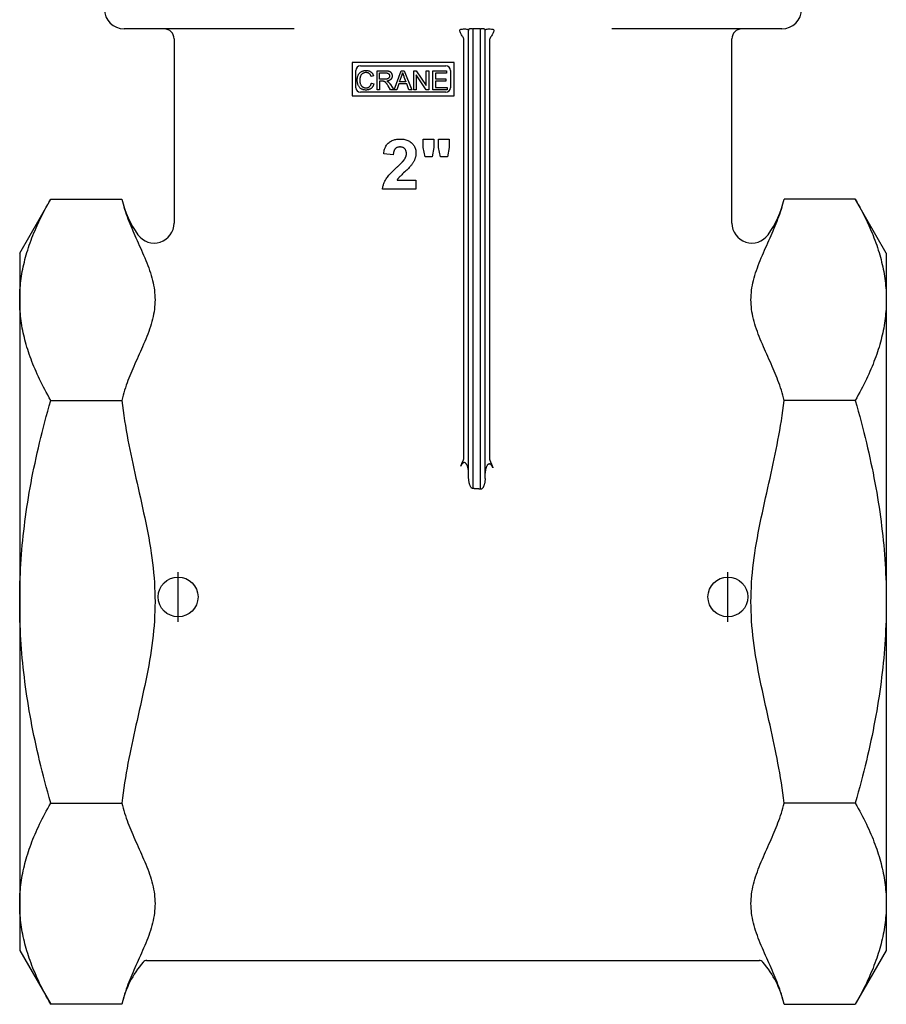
# Model space of a CAD drawing. Header units: millimetres. Extents: x 84 to 4102, y 9 to 486.
# Tile 1 of 15: x 287 to 374, y 168 to 267. Entities that reach past the tile are written whole.
import ezdxf

# ---------------------------------------------------------------- set-up
doc = ezdxf.new("R2010")
doc.units = ezdxf.units.MM
doc.layers.add('DETAIL', color=2, linetype='Continuous')
doc.layers.add('ORIGIN', color=6, linetype='Continuous')

msp = doc.modelspace()

# ---------------------------------------------------------------- linework, layer by layer
at = {"layer": 'DETAIL'}
for p, q in [((314.9, 265.741), (297.834, 265.741)), ((332.395, 220.721), (332.395, 265.658)), ((332.803, 265.741), (332.863, 265.741)), ((332.863, 219.594), (332.863, 265.741)), ((333.596, 265.741), (332.863, 265.741)), ((333.596, 219.545), (333.596, 265.741)), ((333.596, 265.741), (333.656, 265.741)), ((334.064, 220.618), (334.064, 265.658)), ((363.834, 265.741), (346.768, 265.741)), ((302.834, 264.741), (302.834, 246.243)), ((331.926, 222.616), (331.926, 264.741)), ((334.533, 222.472), (334.533, 264.741)), ((358.834, 246.243), (358.834, 264.741)), ((330.935, 262.384), (320.72, 262.384)), ((320.72, 262.384), (320.72, 259.027)), ((321.535, 262.019), (330.121, 262.019)), ((330.935, 259.027), (330.935, 262.384)), ((321.085, 259.841), (321.085, 261.569)), ((322.865, 261.016), (322.617, 260.957)), ((323.211, 259.636), (323.211, 261.536)), ((323.211, 261.536), (324.054, 261.536)), ((323.463, 261.326), (324.064, 261.326)), ((323.463, 260.698), (323.463, 261.326)), ((324.917, 259.636), (325.647, 261.536)), ((325.464, 260.415), (325.674, 260.973)), ((325.647, 261.536), (325.919, 261.536)), ((325.91, 260.942), (326.11, 260.415)), ((325.919, 261.536), (326.695, 259.636)), ((326.893, 259.636), (326.893, 261.536)), ((326.893, 261.536), (327.151, 261.536)), ((327.134, 261.128), (327.134, 259.636)), ((328.133, 259.636), (327.134, 261.128)), ((327.151, 261.536), (328.15, 260.044)), ((328.15, 261.536), (328.391, 261.536)), ((328.15, 260.044), (328.15, 261.536)), ((328.391, 261.536), (328.391, 259.636)), ((328.818, 259.636), (328.818, 261.536)), ((328.818, 261.536), (330.194, 261.536)), ((329.07, 261.312), (329.07, 260.731)), ((330.194, 261.312), (329.07, 261.312)), ((330.194, 261.536), (330.194, 261.312)), ((330.571, 261.569), (330.571, 259.841)), ((322.645, 260.304), (322.897, 260.24)), ((324.003, 260.698), (323.463, 260.698)), ((323.463, 260.48), (323.463, 259.636)), ((323.754, 260.48), (323.463, 260.48)), ((324.569, 259.636), (324.317, 260.031)), ((324.555, 260.153), (324.883, 259.636)), ((325.392, 260.211), (325.183, 259.636)), ((326.188, 260.211), (325.392, 260.211)), ((326.11, 260.415), (325.464, 260.415)), ((326.408, 259.636), (326.188, 260.211)), ((329.07, 260.731), (330.123, 260.731)), ((329.07, 260.506), (329.07, 259.861)), ((330.123, 260.506), (329.07, 260.506)), ((330.123, 260.731), (330.123, 260.506)), ((320.72, 259.027), (330.935, 259.027)), ((330.121, 259.391), (321.535, 259.391)), ((323.463, 259.636), (323.211, 259.636)), ((324.883, 259.636), (324.569, 259.636)), ((325.183, 259.636), (324.917, 259.636)), ((326.695, 259.636), (326.408, 259.636)), ((327.134, 259.636), (326.893, 259.636)), ((328.391, 259.636), (328.133, 259.636)), ((330.237, 259.636), (328.818, 259.636)), ((329.07, 259.861), (330.237, 259.861)), ((330.237, 259.861), (330.237, 259.636)), ((327.85, 254.665), (328.894, 254.665)), ((327.85, 253.819), (327.85, 254.665)), ((328.894, 254.665), (328.894, 253.819)), ((329.389, 254.665), (330.434, 254.665)), ((329.389, 253.819), (329.389, 254.665)), ((330.434, 254.665), (330.434, 253.819)), ((324.832, 253.106), (323.875, 253.202)), ((328.029, 252.889), (327.85, 253.819)), ((328.894, 253.819), (328.738, 252.889)), ((329.569, 252.889), (329.389, 253.819)), ((330.434, 253.819), (330.277, 252.889)), ((328.738, 252.889), (328.029, 252.889)), ((330.277, 252.889), (329.569, 252.889)), ((325.216, 250.557), (327.118, 250.557)), ((327.118, 250.557), (327.118, 249.665)), ((327.118, 249.665), (323.761, 249.665)), ((287.334, 243.241), (290.46, 248.656)), ((290.46, 248.656), (297.587, 248.656)), ((371.208, 248.656), (364.08, 248.656)), ((374.334, 243.241), (371.208, 248.656)), ((287.334, 243.241), (287.334, 238.552)), ((374.334, 243.241), (374.334, 238.552)), ((287.334, 238.552), (287.334, 208.241)), ((374.334, 238.552), (374.334, 208.241)), ((290.46, 228.449), (297.587, 228.449)), ((371.208, 228.449), (364.08, 228.449)), ((287.334, 208.241), (287.334, 177.931)), ((374.334, 208.241), (374.334, 177.931)), ((290.46, 188.034), (297.587, 188.034)), ((371.208, 188.034), (364.08, 188.034)), ((287.334, 177.931), (287.334, 173.241)), ((374.334, 177.931), (374.334, 173.241)), ((287.334, 173.241), (290.46, 167.827)), ((374.334, 173.241), (371.208, 167.827)), ((300.058, 172.233), (300.674, 172.233)), ((300.674, 172.233), (360.995, 172.232)), ((360.995, 172.232), (361.61, 172.232)), ((297.587, 167.827), (290.46, 167.827)), ((364.08, 167.827), (371.208, 167.827))]:
    msp.add_line(p, q, dxfattribs=at)
at = {"layer": 'DETAIL', "flags": 128}
for points in [[(331.926, 264.741), (331.894, 264.824), (331.848, 264.899), (331.8, 264.976), (331.75, 265.054), (331.702, 265.133), (331.656, 265.211), (331.614, 265.287), (331.577, 265.362), (331.547, 265.433), (331.525, 265.501), (331.516, 265.566), (331.525, 265.623), (331.555, 265.667), (331.61, 265.699), (331.684, 265.718), (331.775, 265.729), (331.879, 265.733), (331.984, 265.734), (332.089, 265.731), (332.187, 265.724), (332.27, 265.709), (332.334, 265.683), (332.375, 265.646), (332.395, 265.595)], [(332.706, 265.741), (332.685, 265.741), (332.663, 265.741), (332.643, 265.741), (332.623, 265.74), (332.603, 265.739), (332.585, 265.739), (332.567, 265.737), (332.549, 265.736), (332.533, 265.735), (332.518, 265.733), (332.503, 265.731), (332.489, 265.728), (332.476, 265.725), (332.464, 265.721), (332.452, 265.717), (332.442, 265.713), (332.432, 265.708), (332.424, 265.702), (332.416, 265.696), (332.41, 265.689), (332.405, 265.682), (332.4, 265.675), (332.397, 265.667), (332.395, 265.658)], [(332.803, 265.741), (332.799, 265.741), (332.795, 265.741), (332.791, 265.741), (332.787, 265.741), (332.783, 265.741), (332.779, 265.741), (332.775, 265.741), (332.771, 265.741), (332.767, 265.741), (332.763, 265.741), (332.759, 265.741), (332.754, 265.741), (332.75, 265.741), (332.746, 265.741), (332.742, 265.741), (332.738, 265.741), (332.734, 265.741), (332.73, 265.741), (332.726, 265.741), (332.722, 265.741), (332.718, 265.741), (332.714, 265.741), (332.71, 265.741), (332.706, 265.741)], [(333.822, 265.74), (333.816, 265.741), (333.809, 265.741), (333.803, 265.741), (333.796, 265.741), (333.789, 265.741), (333.782, 265.741), (333.775, 265.741), (333.769, 265.741), (333.762, 265.741), (333.755, 265.741), (333.748, 265.741), (333.741, 265.741), (333.734, 265.741), (333.727, 265.741), (333.72, 265.741), (333.713, 265.741), (333.705, 265.741), (333.698, 265.741), (333.691, 265.741), (333.684, 265.741), (333.677, 265.741), (333.67, 265.741), (333.663, 265.741), (333.656, 265.741)], [(334.064, 265.658), (334.063, 265.665), (334.06, 265.672), (334.056, 265.679), (334.052, 265.686), (334.047, 265.692), (334.042, 265.697), (334.035, 265.702), (334.028, 265.707), (334.02, 265.712), (334.011, 265.716), (334.001, 265.719), (333.991, 265.723), (333.98, 265.726), (333.969, 265.728), (333.957, 265.73), (333.944, 265.732), (333.931, 265.734), (333.918, 265.735), (333.903, 265.737), (333.888, 265.738), (333.873, 265.739), (333.856, 265.739), (333.84, 265.74), (333.822, 265.74)], [(334.064, 265.595), (334.084, 265.646), (334.125, 265.683), (334.19, 265.709), (334.272, 265.724), (334.37, 265.731), (334.476, 265.734), (334.58, 265.733), (334.684, 265.729), (334.775, 265.718), (334.849, 265.699), (334.904, 265.667), (334.934, 265.623), (334.943, 265.566), (334.934, 265.501), (334.912, 265.433), (334.882, 265.362), (334.845, 265.287), (334.803, 265.211), (334.757, 265.133), (334.709, 265.054), (334.66, 264.976), (334.611, 264.899), (334.565, 264.824), (334.533, 264.741)], [(321.217, 260.601), (321.218, 260.674), (321.224, 260.744), (321.233, 260.813), (321.245, 260.879), (321.261, 260.942), (321.281, 261.004), (321.304, 261.062), (321.33, 261.119), (321.36, 261.173), (321.393, 261.223), (321.429, 261.27), (321.468, 261.314), (321.51, 261.354), (321.555, 261.391), (321.602, 261.425), (321.653, 261.455), (321.706, 261.482), (321.761, 261.505), (321.816, 261.525), (321.873, 261.541), (321.932, 261.553), (321.991, 261.562), (322.052, 261.568), (322.114, 261.569)], [(322.109, 261.354), (322.055, 261.352), (322.004, 261.347), (321.955, 261.339), (321.908, 261.327), (321.863, 261.313), (321.821, 261.295), (321.78, 261.273), (321.742, 261.249), (321.707, 261.221), (321.674, 261.192), (321.644, 261.16), (321.617, 261.126), (321.592, 261.089), (321.57, 261.051), (321.551, 261.01), (321.535, 260.967), (321.521, 260.923), (321.509, 260.878), (321.499, 260.833), (321.491, 260.787), (321.484, 260.742), (321.48, 260.695), (321.477, 260.649), (321.476, 260.602)], [(322.617, 260.957), (322.605, 260.991), (322.593, 261.023), (322.58, 261.053), (322.566, 261.082), (322.551, 261.11), (322.536, 261.136), (322.519, 261.16), (322.502, 261.183), (322.484, 261.204), (322.465, 261.224), (322.446, 261.242), (322.425, 261.259), (322.404, 261.274), (322.382, 261.288), (322.358, 261.3), (322.334, 261.311), (322.309, 261.321), (322.283, 261.33), (322.257, 261.337), (322.229, 261.343), (322.2, 261.348), (322.171, 261.351), (322.14, 261.353), (322.109, 261.354)], [(322.114, 261.569), (322.161, 261.568), (322.207, 261.565), (322.251, 261.56), (322.295, 261.553), (322.336, 261.544), (322.377, 261.533), (322.416, 261.52), (322.454, 261.505), (322.491, 261.488), (322.527, 261.468), (322.561, 261.447), (322.594, 261.424), (322.625, 261.399), (322.655, 261.372), (322.684, 261.344), (322.71, 261.314), (322.735, 261.282), (322.759, 261.249), (322.78, 261.214), (322.8, 261.178), (322.819, 261.14), (322.836, 261.1), (322.851, 261.059), (322.865, 261.016)], [(324.471, 261.018), (324.47, 260.995), (324.467, 260.973), (324.464, 260.951), (324.458, 260.929), (324.451, 260.908), (324.442, 260.888), (324.432, 260.867), (324.42, 260.847), (324.407, 260.828), (324.392, 260.811), (324.375, 260.794), (324.358, 260.779), (324.339, 260.766), (324.318, 260.754), (324.296, 260.743), (324.272, 260.733), (324.247, 260.725), (324.219, 260.718), (324.189, 260.711), (324.156, 260.706), (324.122, 260.703), (324.084, 260.7), (324.045, 260.698), (324.003, 260.698)], [(324.054, 261.536), (324.115, 261.535), (324.173, 261.533), (324.227, 261.529), (324.277, 261.523), (324.323, 261.516), (324.366, 261.507), (324.405, 261.497), (324.44, 261.485), (324.472, 261.471), (324.502, 261.454), (324.531, 261.435), (324.559, 261.414), (324.584, 261.39), (324.608, 261.364), (324.63, 261.335), (324.651, 261.304), (324.669, 261.271), (324.685, 261.237), (324.699, 261.203), (324.71, 261.167), (324.719, 261.131), (324.725, 261.094), (324.729, 261.056), (324.73, 261.018)], [(324.064, 261.326), (324.098, 261.326), (324.131, 261.324), (324.162, 261.321), (324.192, 261.316), (324.22, 261.311), (324.247, 261.304), (324.272, 261.297), (324.295, 261.287), (324.317, 261.277), (324.337, 261.266), (324.356, 261.253), (324.373, 261.239), (324.389, 261.224), (324.403, 261.209), (324.416, 261.193), (324.427, 261.176), (324.437, 261.159), (324.446, 261.14), (324.454, 261.122), (324.46, 261.102), (324.465, 261.082), (324.468, 261.061), (324.47, 261.04), (324.471, 261.018)], [(324.73, 261.018), (324.729, 260.984), (324.726, 260.952), (324.722, 260.92), (324.715, 260.89), (324.707, 260.86), (324.697, 260.831), (324.685, 260.803), (324.672, 260.776), (324.656, 260.75), (324.639, 260.724), (324.62, 260.7), (324.599, 260.677), (324.576, 260.654), (324.551, 260.633), (324.524, 260.614), (324.496, 260.596), (324.465, 260.579), (324.432, 260.563), (324.398, 260.55), (324.361, 260.537), (324.323, 260.526), (324.282, 260.516), (324.24, 260.508), (324.196, 260.501)], [(325.674, 260.973), (325.679, 260.988), (325.685, 261.003), (325.69, 261.018), (325.695, 261.033), (325.7, 261.048), (325.705, 261.063), (325.71, 261.078), (325.714, 261.094), (325.719, 261.109), (325.724, 261.124), (325.728, 261.139), (325.732, 261.154), (325.737, 261.169), (325.741, 261.184), (325.745, 261.2), (325.749, 261.215), (325.753, 261.23), (325.756, 261.245), (325.76, 261.26), (325.764, 261.275), (325.767, 261.291), (325.77, 261.306), (325.774, 261.321), (325.777, 261.336)], [(325.777, 261.336), (325.781, 261.323), (325.784, 261.31), (325.789, 261.297), (325.793, 261.283), (325.797, 261.269), (325.802, 261.254), (325.806, 261.239), (325.811, 261.224), (325.816, 261.209), (325.821, 261.193), (325.826, 261.177), (325.832, 261.161), (325.838, 261.144), (325.843, 261.128), (325.849, 261.11), (325.855, 261.093), (325.862, 261.075), (325.868, 261.057), (325.875, 261.039), (325.882, 261.02), (325.888, 261.001), (325.896, 260.982), (325.903, 260.962), (325.91, 260.942)], [(322.11, 259.604), (322.035, 259.606), (321.964, 259.612), (321.896, 259.622), (321.832, 259.636), (321.771, 259.653), (321.714, 259.675), (321.66, 259.7), (321.611, 259.729), (321.564, 259.763), (321.52, 259.799), (321.479, 259.839), (321.441, 259.883), (321.406, 259.93), (321.373, 259.98), (321.344, 260.034), (321.317, 260.092), (321.294, 260.151), (321.273, 260.212), (321.256, 260.274), (321.242, 260.337), (321.231, 260.401), (321.223, 260.467), (321.218, 260.533), (321.217, 260.601)], [(321.476, 260.602), (321.477, 260.543), (321.48, 260.485), (321.486, 260.429), (321.494, 260.375), (321.504, 260.323), (321.516, 260.273), (321.53, 260.225), (321.547, 260.179), (321.566, 260.135), (321.587, 260.094), (321.611, 260.056), (321.637, 260.021), (321.666, 259.989), (321.697, 259.959), (321.73, 259.933), (321.766, 259.909), (321.804, 259.888), (321.842, 259.87), (321.881, 259.855), (321.921, 259.842), (321.962, 259.833), (322.003, 259.826), (322.045, 259.821), (322.088, 259.82)], [(322.088, 259.82), (322.123, 259.821), (322.157, 259.823), (322.19, 259.828), (322.222, 259.834), (322.253, 259.841), (322.284, 259.85), (322.313, 259.861), (322.341, 259.874), (322.369, 259.888), (322.396, 259.904), (322.421, 259.922), (322.446, 259.942), (322.47, 259.963), (322.492, 259.986), (322.513, 260.01), (322.533, 260.036), (322.552, 260.064), (322.569, 260.093), (322.585, 260.124), (322.599, 260.157), (322.613, 260.191), (322.625, 260.227), (322.635, 260.264), (322.645, 260.304)], [(322.897, 260.24), (322.882, 260.189), (322.866, 260.141), (322.849, 260.094), (322.829, 260.05), (322.808, 260.007), (322.786, 259.967), (322.761, 259.928), (322.735, 259.892), (322.707, 259.858), (322.677, 259.826), (322.645, 259.795), (322.612, 259.767), (322.577, 259.741), (322.541, 259.717), (322.504, 259.696), (322.465, 259.677), (322.425, 259.66), (322.384, 259.645), (322.342, 259.633), (322.298, 259.622), (322.253, 259.614), (322.207, 259.609), (322.159, 259.605), (322.11, 259.604)], [(323.894, 260.472), (323.891, 260.472), (323.887, 260.473), (323.883, 260.474), (323.878, 260.474), (323.874, 260.475), (323.869, 260.475), (323.864, 260.476), (323.859, 260.477), (323.854, 260.477), (323.849, 260.477), (323.843, 260.478), (323.837, 260.478), (323.832, 260.479), (323.825, 260.479), (323.819, 260.479), (323.813, 260.479), (323.806, 260.48), (323.799, 260.48), (323.792, 260.48), (323.785, 260.48), (323.777, 260.48), (323.77, 260.48), (323.762, 260.48), (323.754, 260.48)], [(324.317, 260.031), (324.29, 260.073), (324.265, 260.112), (324.24, 260.148), (324.217, 260.182), (324.195, 260.214), (324.174, 260.243), (324.154, 260.269), (324.136, 260.293), (324.119, 260.315), (324.102, 260.335), (324.085, 260.353), (324.069, 260.37), (324.053, 260.385), (324.038, 260.398), (324.023, 260.41), (324.009, 260.42), (323.995, 260.429), (323.98, 260.437), (323.966, 260.445), (323.952, 260.452), (323.938, 260.458), (323.923, 260.463), (323.909, 260.468), (323.894, 260.472)], [(324.196, 260.501), (324.204, 260.497), (324.212, 260.493), (324.219, 260.489), (324.227, 260.485), (324.235, 260.481), (324.242, 260.477), (324.249, 260.473), (324.256, 260.469), (324.263, 260.465), (324.27, 260.461), (324.276, 260.457), (324.282, 260.453), (324.289, 260.449), (324.295, 260.445), (324.301, 260.441), (324.306, 260.438), (324.312, 260.434), (324.317, 260.43), (324.322, 260.426), (324.327, 260.422), (324.332, 260.418), (324.337, 260.414), (324.342, 260.41), (324.346, 260.407)], [(324.346, 260.407), (324.355, 260.398), (324.364, 260.389), (324.373, 260.38), (324.382, 260.371), (324.391, 260.362), (324.4, 260.353), (324.409, 260.343), (324.418, 260.333), (324.427, 260.323), (324.436, 260.313), (324.445, 260.303), (324.453, 260.292), (324.462, 260.282), (324.471, 260.271), (324.479, 260.26), (324.488, 260.249), (324.496, 260.237), (324.505, 260.226), (324.513, 260.214), (324.522, 260.202), (324.53, 260.19), (324.538, 260.178), (324.546, 260.166), (324.555, 260.153)], [(323.875, 253.202), (323.891, 253.331), (323.913, 253.454), (323.94, 253.57), (323.972, 253.68), (324.008, 253.785), (324.05, 253.882), (324.097, 253.974), (324.149, 254.06), (324.207, 254.139), (324.269, 254.212), (324.336, 254.279), (324.409, 254.339), (324.485, 254.394), (324.565, 254.445), (324.647, 254.49), (324.733, 254.531), (324.822, 254.567), (324.914, 254.598), (325.01, 254.624), (325.108, 254.646), (325.21, 254.663), (325.314, 254.675), (325.422, 254.682), (325.533, 254.684)], [(325.533, 254.684), (325.654, 254.681), (325.77, 254.673), (325.883, 254.659), (325.99, 254.64), (326.094, 254.615), (326.193, 254.585), (326.288, 254.549), (326.378, 254.507), (326.464, 254.46), (326.545, 254.408), (326.622, 254.35), (326.695, 254.286), (326.763, 254.218), (326.824, 254.148), (326.88, 254.075), (326.93, 253.999), (326.974, 253.92), (327.012, 253.839), (327.045, 253.755), (327.071, 253.668), (327.092, 253.578), (327.106, 253.486), (327.115, 253.391), (327.118, 253.293)], [(325.51, 253.888), (325.461, 253.886), (325.414, 253.883), (325.369, 253.876), (325.325, 253.868), (325.283, 253.856), (325.243, 253.842), (325.204, 253.826), (325.167, 253.807), (325.132, 253.786), (325.098, 253.762), (325.066, 253.736), (325.035, 253.707), (325.007, 253.675), (324.981, 253.64), (324.956, 253.601), (324.934, 253.56), (324.914, 253.515), (324.896, 253.466), (324.88, 253.414), (324.866, 253.359), (324.854, 253.301), (324.845, 253.24), (324.837, 253.175), (324.832, 253.106)], [(326.158, 253.225), (326.157, 253.277), (326.153, 253.327), (326.147, 253.375), (326.139, 253.422), (326.128, 253.466), (326.115, 253.508), (326.099, 253.548), (326.082, 253.585), (326.061, 253.621), (326.039, 253.655), (326.014, 253.687), (325.986, 253.716), (325.957, 253.744), (325.925, 253.769), (325.892, 253.791), (325.857, 253.812), (325.82, 253.829), (325.781, 253.845), (325.741, 253.858), (325.698, 253.869), (325.654, 253.877), (325.608, 253.883), (325.56, 253.887), (325.51, 253.888)], [(325.96, 252.638), (325.976, 252.662), (325.991, 252.687), (326.006, 252.712), (326.02, 252.737), (326.034, 252.761), (326.046, 252.786), (326.058, 252.81), (326.07, 252.835), (326.08, 252.86), (326.09, 252.884), (326.1, 252.909), (326.108, 252.933), (326.116, 252.958), (326.123, 252.982), (326.13, 253.006), (326.136, 253.031), (326.141, 253.055), (326.145, 253.079), (326.149, 253.104), (326.152, 253.128), (326.155, 253.152), (326.156, 253.176), (326.157, 253.2), (326.158, 253.225)], [(327.118, 253.293), (327.117, 253.238), (327.115, 253.182), (327.111, 253.127), (327.105, 253.073), (327.097, 253.019), (327.088, 252.965), (327.077, 252.912), (327.065, 252.86), (327.051, 252.807), (327.035, 252.755), (327.017, 252.704), (326.998, 252.653), (326.977, 252.602), (326.954, 252.551), (326.929, 252.499), (326.902, 252.446), (326.873, 252.394), (326.842, 252.34), (326.809, 252.287), (326.774, 252.233), (326.738, 252.179), (326.699, 252.124), (326.658, 252.068), (326.615, 252.013)], [(325.167, 251.818), (325.22, 251.868), (325.271, 251.916), (325.321, 251.963), (325.369, 252.008), (325.415, 252.053), (325.459, 252.095), (325.502, 252.137), (325.543, 252.177), (325.582, 252.216), (325.619, 252.253), (325.655, 252.289), (325.689, 252.324), (325.721, 252.358), (325.752, 252.39), (325.78, 252.421), (325.807, 252.45), (325.832, 252.478), (325.856, 252.505), (325.877, 252.531), (325.897, 252.555), (325.916, 252.577), (325.932, 252.599), (325.947, 252.619), (325.96, 252.638)], [(323.761, 249.665), (323.771, 249.749), (323.785, 249.831), (323.801, 249.913), (323.821, 249.995), (323.843, 250.075), (323.869, 250.155), (323.897, 250.235), (323.929, 250.313), (323.964, 250.391), (324.002, 250.468), (324.043, 250.544), (324.086, 250.62), (324.136, 250.697), (324.192, 250.779), (324.256, 250.864), (324.328, 250.954), (324.407, 251.047), (324.493, 251.145), (324.587, 251.247), (324.688, 251.353), (324.796, 251.463), (324.912, 251.578), (325.036, 251.696), (325.167, 251.818)], [(326.615, 252.013), (326.567, 251.954), (326.51, 251.89), (326.444, 251.82), (326.37, 251.743), (326.287, 251.661), (326.196, 251.572), (326.095, 251.477), (325.986, 251.376), (325.878, 251.277), (325.78, 251.186), (325.693, 251.104), (325.616, 251.03), (325.549, 250.966), (325.492, 250.91), (325.446, 250.862), (325.411, 250.824), (325.381, 250.79), (325.353, 250.756), (325.326, 250.722), (325.301, 250.688), (325.278, 250.655), (325.256, 250.622), (325.235, 250.589), (325.216, 250.557)], [(287.334, 238.552), (287.336, 238.79), (287.341, 239.026), (287.35, 239.263), (287.363, 239.499), (287.38, 239.735), (287.4, 239.971), (287.424, 240.207), (287.451, 240.443), (287.483, 240.679), (287.517, 240.915), (287.556, 241.152), (287.597, 241.388), (287.643, 241.625), (287.692, 241.863), (287.745, 242.101), (287.801, 242.339), (287.862, 242.578), (287.925, 242.817), (287.993, 243.058), (288.064, 243.299), (288.139, 243.54), (288.217, 243.783), (288.3, 244.027), (288.386, 244.272), (288.475, 244.517), (288.569, 244.764), (288.667, 245.013), (288.768, 245.262), (288.874, 245.513), (288.983, 245.765), (289.096, 246.019), (289.214, 246.274), (289.335, 246.531), (289.461, 246.79), (289.591, 247.051), (289.725, 247.313), (289.863, 247.577), (290.005, 247.844), (290.152, 248.112), (290.304, 248.383), (290.46, 248.656)], [(297.587, 248.656), (297.65, 248.4), (297.718, 248.144), (297.791, 247.89), (297.868, 247.638), (297.949, 247.388), (298.033, 247.142), (298.119, 246.9), (298.207, 246.663), (298.297, 246.43), (298.389, 246.197), (298.485, 245.961), (298.584, 245.724), (298.686, 245.484), (298.79, 245.243), (298.897, 244.999), (299.005, 244.755), (299.115, 244.509), (299.226, 244.261), (299.337, 244.013), (299.449, 243.764), (299.56, 243.513), (299.67, 243.263), (299.779, 243.011), (299.885, 242.759), (299.99, 242.507), (300.091, 242.255), (300.188, 242.003), (300.282, 241.751), (300.371, 241.499), (300.454, 241.247), (300.532, 240.997), (300.604, 240.746), (300.669, 240.497), (300.727, 240.249), (300.777, 240.002), (300.82, 239.756), (300.855, 239.511), (300.883, 239.269), (300.903, 239.028), (300.915, 238.789), (300.919, 238.552), (300.915, 238.316), (300.903, 238.077), (300.883, 237.836), (300.855, 237.593), (300.82, 237.349), (300.777, 237.103), (300.727, 236.856), (300.669, 236.608), (300.604, 236.358), (300.532, 236.108), (300.454, 235.857), (300.371, 235.606), (300.282, 235.354), (300.188, 235.102), (300.091, 234.85), (299.99, 234.597), (299.885, 234.345), (299.779, 234.094), (299.67, 233.842), (299.56, 233.591), (299.449, 233.341), (299.337, 233.092), (299.226, 232.843), (299.115, 232.596), (299.005, 232.35), (298.897, 232.105), (298.79, 231.862), (298.686, 231.621), (298.584, 231.381), (298.485, 231.143), (298.389, 230.908), (298.297, 230.675), (298.207, 230.442), (298.119, 230.205), (298.033, 229.963), (297.949, 229.717), (297.868, 229.467), (297.791, 229.215), (297.718, 228.961), (297.65, 228.705), (297.587, 228.449)], [(364.08, 228.449), (364.018, 228.705), (363.95, 228.961), (363.877, 229.215), (363.799, 229.467), (363.718, 229.717), (363.635, 229.963), (363.548, 230.205), (363.46, 230.442), (363.371, 230.675), (363.278, 230.908), (363.183, 231.143), (363.084, 231.381), (362.982, 231.621), (362.878, 231.862), (362.771, 232.105), (362.663, 232.35), (362.553, 232.596), (362.442, 232.843), (362.331, 233.092), (362.219, 233.341), (362.108, 233.591), (361.998, 233.842), (361.889, 234.094), (361.782, 234.345), (361.678, 234.597), (361.577, 234.85), (361.479, 235.102), (361.386, 235.354), (361.297, 235.606), (361.213, 235.857), (361.135, 236.108), (361.064, 236.358), (360.999, 236.608), (360.941, 236.856), (360.89, 237.103), (360.848, 237.349), (360.812, 237.593), (360.785, 237.836), (360.765, 238.077), (360.753, 238.316), (360.749, 238.552), (360.753, 238.789), (360.765, 239.028), (360.785, 239.269), (360.812, 239.511), (360.848, 239.756), (360.89, 240.002), (360.941, 240.249), (360.999, 240.497), (361.064, 240.746), (361.135, 240.997), (361.213, 241.247), (361.297, 241.499), (361.386, 241.751), (361.479, 242.003), (361.577, 242.255), (361.678, 242.507), (361.782, 242.759), (361.889, 243.011), (361.998, 243.263), (362.108, 243.513), (362.219, 243.764), (362.331, 244.013), (362.442, 244.261), (362.553, 244.509), (362.663, 244.755), (362.771, 244.999), (362.878, 245.243), (362.982, 245.484), (363.084, 245.724), (363.183, 245.961), (363.278, 246.197), (363.371, 246.43), (363.46, 246.663), (363.548, 246.9), (363.635, 247.142), (363.718, 247.388), (363.799, 247.638), (363.877, 247.89), (363.95, 248.144), (364.018, 248.4), (364.08, 248.656)], [(371.208, 248.656), (371.364, 248.383), (371.515, 248.112), (371.662, 247.844), (371.805, 247.577), (371.943, 247.313), (372.077, 247.051), (372.207, 246.79), (372.333, 246.531), (372.454, 246.274), (372.571, 246.019), (372.685, 245.765), (372.794, 245.513), (372.899, 245.262), (373.001, 245.013), (373.098, 244.764), (373.192, 244.517), (373.282, 244.272), (373.368, 244.027), (373.45, 243.783), (373.529, 243.54), (373.604, 243.299), (373.675, 243.058), (373.742, 242.817), (373.806, 242.578), (373.866, 242.339), (373.923, 242.101), (373.975, 241.863), (374.025, 241.625), (374.07, 241.388), (374.112, 241.152), (374.15, 240.915), (374.185, 240.679), (374.216, 240.443), (374.244, 240.207), (374.268, 239.971), (374.288, 239.735), (374.304, 239.499), (374.317, 239.263), (374.326, 239.026), (374.332, 238.79), (374.334, 238.552)], [(290.46, 228.449), (290.304, 228.722), (290.152, 228.992), (290.005, 229.261), (289.863, 229.527), (289.725, 229.792), (289.591, 230.054), (289.461, 230.315), (289.335, 230.573), (289.214, 230.83), (289.096, 231.086), (288.983, 231.339), (288.874, 231.592), (288.768, 231.843), (288.667, 232.092), (288.569, 232.34), (288.475, 232.587), (288.386, 232.833), (288.3, 233.078), (288.217, 233.322), (288.139, 233.564), (288.064, 233.806), (287.993, 234.047), (287.925, 234.287), (287.862, 234.527), (287.801, 234.766), (287.745, 235.004), (287.692, 235.242), (287.643, 235.479), (287.597, 235.716), (287.556, 235.953), (287.517, 236.189), (287.483, 236.425), (287.451, 236.661), (287.424, 236.897), (287.4, 237.133), (287.38, 237.369), (287.363, 237.606), (287.35, 237.842), (287.341, 238.078), (287.336, 238.315), (287.334, 238.552)], [(374.334, 238.552), (374.332, 238.315), (374.326, 238.078), (374.317, 237.842), (374.304, 237.606), (374.288, 237.369), (374.268, 237.133), (374.244, 236.897), (374.216, 236.661), (374.185, 236.425), (374.15, 236.189), (374.112, 235.953), (374.07, 235.716), (374.025, 235.479), (373.975, 235.242), (373.923, 235.004), (373.866, 234.766), (373.806, 234.527), (373.742, 234.287), (373.675, 234.047), (373.604, 233.806), (373.529, 233.564), (373.45, 233.322), (373.368, 233.078), (373.282, 232.833), (373.192, 232.587), (373.098, 232.34), (373.001, 232.092), (372.899, 231.843), (372.794, 231.592), (372.685, 231.339), (372.571, 231.086), (372.454, 230.83), (372.333, 230.573), (372.207, 230.315), (372.077, 230.054), (371.943, 229.792), (371.805, 229.527), (371.662, 229.261), (371.515, 228.992), (371.364, 228.722), (371.208, 228.449)], [(287.334, 208.241), (287.336, 208.716), (287.341, 209.19), (287.35, 209.663), (287.363, 210.135), (287.38, 210.607), (287.4, 211.079), (287.424, 211.551), (287.451, 212.023), (287.483, 212.495), (287.517, 212.968), (287.556, 213.44), (287.597, 213.914), (287.643, 214.388), (287.692, 214.862), (287.745, 215.338), (287.801, 215.815), (287.862, 216.292), (287.925, 216.772), (287.993, 217.252), (288.064, 217.734), (288.139, 218.218), (288.217, 218.703), (288.3, 219.191), (288.386, 219.68), (288.475, 220.172), (288.569, 220.666), (288.667, 221.162), (288.768, 221.661), (288.874, 222.163), (288.983, 222.667), (289.096, 223.175), (289.214, 223.686), (289.335, 224.2), (289.461, 224.717), (289.591, 225.238), (289.725, 225.763), (289.863, 226.292), (290.005, 226.824), (290.152, 227.361), (290.304, 227.903), (290.46, 228.449)], [(297.587, 228.449), (297.65, 227.936), (297.718, 227.425), (297.791, 226.916), (297.868, 226.412), (297.949, 225.913), (298.033, 225.421), (298.119, 224.937), (298.207, 224.462), (298.297, 223.997), (298.389, 223.53), (298.485, 223.059), (298.584, 222.584), (298.686, 222.105), (298.79, 221.622), (298.897, 221.136), (299.005, 220.646), (299.115, 220.154), (299.226, 219.659), (299.337, 219.163), (299.449, 218.664), (299.56, 218.164), (299.67, 217.662), (299.779, 217.159), (299.885, 216.656), (299.99, 216.151), (300.091, 215.647), (300.188, 215.143), (300.282, 214.638), (300.371, 214.135), (300.454, 213.632), (300.532, 213.13), (300.604, 212.629), (300.669, 212.131), (300.727, 211.634), (300.777, 211.14), (300.82, 210.648), (300.855, 210.159), (300.883, 209.674), (300.903, 209.192), (300.915, 208.715), (300.919, 208.241), (300.915, 207.768), (300.903, 207.291), (300.883, 206.809), (300.855, 206.324), (300.82, 205.835), (300.777, 205.343), (300.727, 204.849), (300.669, 204.352), (300.604, 203.853), (300.532, 203.353), (300.454, 202.851), (300.371, 202.348), (300.282, 201.845), (300.188, 201.34), (300.091, 200.836), (299.99, 200.331), (299.885, 199.827), (299.779, 199.324), (299.67, 198.821), (299.56, 198.319), (299.449, 197.819), (299.337, 197.32), (299.226, 196.823), (299.115, 196.329), (299.005, 195.837), (298.897, 195.347), (298.79, 194.861), (298.686, 194.378), (298.584, 193.899), (298.485, 193.424), (298.389, 192.953), (298.297, 192.486), (298.207, 192.021), (298.119, 191.546), (298.033, 191.062), (297.949, 190.57), (297.868, 190.071), (297.791, 189.567), (297.718, 189.058), (297.65, 188.547), (297.587, 188.034)], [(364.08, 188.034), (364.018, 188.547), (363.95, 189.058), (363.877, 189.567), (363.799, 190.071), (363.718, 190.57), (363.635, 191.062), (363.548, 191.546), (363.46, 192.021), (363.371, 192.486), (363.278, 192.953), (363.183, 193.424), (363.084, 193.899), (362.982, 194.378), (362.878, 194.861), (362.771, 195.347), (362.663, 195.837), (362.553, 196.329), (362.442, 196.823), (362.331, 197.32), (362.219, 197.819), (362.108, 198.319), (361.998, 198.821), (361.889, 199.324), (361.782, 199.827), (361.678, 200.331), (361.577, 200.836), (361.479, 201.34), (361.386, 201.845), (361.297, 202.348), (361.213, 202.851), (361.135, 203.353), (361.064, 203.853), (360.999, 204.352), (360.941, 204.849), (360.89, 205.343), (360.848, 205.835), (360.812, 206.324), (360.785, 206.809), (360.765, 207.291), (360.753, 207.768), (360.749, 208.241), (360.753, 208.715), (360.765, 209.192), (360.785, 209.674), (360.812, 210.159), (360.848, 210.648), (360.89, 211.14), (360.941, 211.634), (360.999, 212.131), (361.064, 212.629), (361.135, 213.13), (361.213, 213.632), (361.297, 214.135), (361.386, 214.638), (361.479, 215.143), (361.577, 215.647), (361.678, 216.151), (361.782, 216.656), (361.889, 217.159), (361.998, 217.662), (362.108, 218.164), (362.219, 218.664), (362.331, 219.163), (362.442, 219.659), (362.553, 220.154), (362.663, 220.646), (362.771, 221.136), (362.878, 221.622), (362.982, 222.105), (363.084, 222.584), (363.183, 223.059), (363.278, 223.53), (363.371, 223.997), (363.46, 224.462), (363.548, 224.937), (363.635, 225.421), (363.718, 225.913), (363.799, 226.412), (363.877, 226.916), (363.95, 227.425), (364.018, 227.936), (364.08, 228.449)], [(371.208, 228.449), (371.364, 227.903), (371.515, 227.361), (371.662, 226.824), (371.805, 226.292), (371.943, 225.763), (372.077, 225.238), (372.207, 224.717), (372.333, 224.2), (372.454, 223.686), (372.571, 223.175), (372.685, 222.667), (372.794, 222.163), (372.899, 221.661), (373.001, 221.162), (373.098, 220.666), (373.192, 220.172), (373.282, 219.68), (373.368, 219.191), (373.45, 218.703), (373.529, 218.218), (373.604, 217.734), (373.675, 217.252), (373.742, 216.772), (373.806, 216.292), (373.866, 215.815), (373.923, 215.338), (373.975, 214.862), (374.025, 214.388), (374.07, 213.914), (374.112, 213.44), (374.15, 212.968), (374.185, 212.495), (374.216, 212.023), (374.244, 211.551), (374.268, 211.079), (374.288, 210.607), (374.304, 210.135), (374.317, 209.663), (374.326, 209.19), (374.332, 208.716), (374.334, 208.241)], [(331.618, 221.845), (331.631, 221.881), (331.645, 221.917), (331.658, 221.953), (331.673, 221.989), (331.687, 222.026), (331.702, 222.062), (331.718, 222.099), (331.733, 222.136), (331.749, 222.173), (331.765, 222.21), (331.782, 222.246), (331.798, 222.283), (331.815, 222.32), (331.831, 222.357), (331.847, 222.393), (331.864, 222.429), (331.879, 222.464), (331.892, 222.495), (331.903, 222.523), (331.912, 222.548), (331.919, 222.568), (331.923, 222.586), (331.926, 222.602), (331.926, 222.616)], [(334.533, 222.472), (334.537, 222.438), (334.546, 222.404), (334.557, 222.372), (334.571, 222.338), (334.584, 222.306), (334.597, 222.273), (334.611, 222.24), (334.625, 222.207), (334.64, 222.173), (334.654, 222.139), (334.669, 222.105), (334.683, 222.072), (334.697, 222.038), (334.711, 222.004), (334.725, 221.97), (334.739, 221.936), (334.752, 221.903), (334.765, 221.869), (334.778, 221.836), (334.791, 221.802), (334.804, 221.769), (334.816, 221.735), (334.827, 221.702), (334.839, 221.669)], [(331.926, 222.205), (331.907, 222.202), (331.889, 222.197), (331.872, 222.19), (331.854, 222.182), (331.838, 222.173), (331.822, 222.162), (331.807, 222.151), (331.793, 222.138), (331.779, 222.125), (331.766, 222.112), (331.754, 222.098), (331.742, 222.083), (331.73, 222.068), (331.719, 222.052), (331.708, 222.035), (331.697, 222.017), (331.686, 221.998), (331.675, 221.979), (331.665, 221.958), (331.655, 221.937), (331.646, 221.915), (331.636, 221.893), (331.627, 221.869), (331.618, 221.845)], [(332.395, 221.232), (332.392, 221.29), (332.388, 221.348), (332.383, 221.406), (332.376, 221.464), (332.368, 221.522), (332.358, 221.58), (332.347, 221.637), (332.334, 221.693), (332.319, 221.748), (332.303, 221.801), (332.286, 221.851), (332.267, 221.899), (332.247, 221.943), (332.227, 221.984), (332.205, 222.022), (332.182, 222.056), (332.159, 222.088), (332.133, 222.116), (332.105, 222.143), (332.074, 222.167), (332.041, 222.186), (332.004, 222.2), (331.965, 222.207), (331.926, 222.205)], [(334.533, 222.062), (334.5, 222.068), (334.466, 222.067), (334.433, 222.06), (334.402, 222.049), (334.373, 222.033), (334.347, 222.014), (334.321, 221.991), (334.296, 221.964), (334.272, 221.933), (334.248, 221.899), (334.226, 221.861), (334.205, 221.819), (334.185, 221.775), (334.167, 221.727), (334.149, 221.677), (334.134, 221.623), (334.119, 221.567), (334.106, 221.508), (334.095, 221.447), (334.086, 221.385), (334.078, 221.322), (334.072, 221.26), (334.067, 221.197), (334.064, 221.134)], [(334.839, 221.669), (334.83, 221.695), (334.821, 221.72), (334.811, 221.744), (334.801, 221.767), (334.791, 221.789), (334.781, 221.811), (334.77, 221.832), (334.759, 221.852), (334.748, 221.871), (334.737, 221.89), (334.725, 221.907), (334.713, 221.924), (334.701, 221.94), (334.689, 221.955), (334.676, 221.969), (334.663, 221.983), (334.649, 221.996), (334.635, 222.009), (334.619, 222.021), (334.604, 222.032), (334.587, 222.041), (334.57, 222.05), (334.552, 222.057), (334.533, 222.062)], [(332.863, 219.594), (332.82, 219.594), (332.778, 219.606), (332.741, 219.626), (332.707, 219.653), (332.677, 219.685), (332.65, 219.719), (332.626, 219.754), (332.603, 219.792), (332.581, 219.834), (332.56, 219.88), (332.54, 219.928), (332.521, 219.979), (332.503, 220.033), (332.487, 220.09), (332.471, 220.149), (332.457, 220.211), (332.444, 220.273), (332.432, 220.337), (332.423, 220.401), (332.414, 220.465), (332.407, 220.529), (332.402, 220.593), (332.397, 220.657), (332.395, 220.721)], [(334.064, 220.618), (334.062, 220.554), (334.057, 220.491), (334.052, 220.427), (334.045, 220.363), (334.037, 220.3), (334.027, 220.239), (334.016, 220.179), (334.004, 220.121), (333.991, 220.065), (333.977, 220.01), (333.962, 219.958), (333.945, 219.908), (333.928, 219.86), (333.91, 219.815), (333.89, 219.773), (333.87, 219.734), (333.848, 219.695), (333.822, 219.658), (333.794, 219.623), (333.762, 219.591), (333.726, 219.565), (333.685, 219.546), (333.641, 219.539), (333.596, 219.545)], [(333.596, 219.545), (333.565, 219.547), (333.535, 219.55), (333.504, 219.552), (333.473, 219.554), (333.443, 219.557), (333.412, 219.559), (333.381, 219.561), (333.351, 219.563), (333.32, 219.565), (333.29, 219.567), (333.259, 219.569), (333.229, 219.572), (333.198, 219.574), (333.167, 219.576), (333.137, 219.578), (333.106, 219.58), (333.076, 219.581), (333.045, 219.583), (333.015, 219.585), (332.985, 219.587), (332.954, 219.589), (332.924, 219.591), (332.893, 219.592), (332.863, 219.594)], [(290.46, 188.034), (290.304, 188.58), (290.152, 189.122), (290.005, 189.659), (289.863, 190.191), (289.725, 190.72), (289.591, 191.245), (289.461, 191.766), (289.335, 192.283), (289.214, 192.797), (289.096, 193.308), (288.983, 193.816), (288.874, 194.32), (288.768, 194.822), (288.667, 195.321), (288.569, 195.817), (288.475, 196.311), (288.386, 196.803), (288.3, 197.292), (288.217, 197.78), (288.139, 198.265), (288.064, 198.749), (287.993, 199.231), (287.925, 199.711), (287.862, 200.191), (287.801, 200.668), (287.745, 201.145), (287.692, 201.621), (287.643, 202.095), (287.597, 202.569), (287.556, 203.043), (287.517, 203.515), (287.483, 203.988), (287.451, 204.46), (287.424, 204.932), (287.4, 205.404), (287.38, 205.876), (287.363, 206.348), (287.35, 206.82), (287.341, 207.293), (287.336, 207.767), (287.334, 208.241)], [(374.334, 208.241), (374.332, 207.767), (374.326, 207.293), (374.317, 206.82), (374.304, 206.348), (374.288, 205.876), (374.268, 205.404), (374.244, 204.932), (374.216, 204.46), (374.185, 203.988), (374.15, 203.515), (374.112, 203.043), (374.07, 202.569), (374.025, 202.095), (373.975, 201.621), (373.923, 201.145), (373.866, 200.668), (373.806, 200.191), (373.742, 199.711), (373.675, 199.231), (373.604, 198.749), (373.529, 198.265), (373.45, 197.78), (373.368, 197.292), (373.282, 196.803), (373.192, 196.311), (373.098, 195.817), (373.001, 195.321), (372.899, 194.822), (372.794, 194.32), (372.685, 193.816), (372.571, 193.308), (372.454, 192.797), (372.333, 192.283), (372.207, 191.766), (372.077, 191.245), (371.943, 190.72), (371.805, 190.191), (371.662, 189.659), (371.515, 189.122), (371.364, 188.58), (371.208, 188.034)], [(287.334, 177.931), (287.336, 178.168), (287.341, 178.405), (287.35, 178.641), (287.363, 178.877), (287.38, 179.114), (287.4, 179.35), (287.424, 179.586), (287.451, 179.821), (287.483, 180.057), (287.517, 180.294), (287.556, 180.53), (287.597, 180.767), (287.643, 181.004), (287.692, 181.241), (287.745, 181.479), (287.801, 181.717), (287.862, 181.956), (287.925, 182.196), (287.993, 182.436), (288.064, 182.677), (288.139, 182.919), (288.217, 183.161), (288.3, 183.405), (288.386, 183.65), (288.475, 183.896), (288.569, 184.143), (288.667, 184.391), (288.768, 184.64), (288.874, 184.891), (288.983, 185.143), (289.096, 185.397), (289.214, 185.653), (289.335, 185.91), (289.461, 186.168), (289.591, 186.429), (289.725, 186.691), (289.863, 186.956), (290.005, 187.222), (290.152, 187.491), (290.304, 187.761), (290.46, 188.034)], [(297.587, 188.034), (297.65, 187.778), (297.718, 187.522), (297.791, 187.268), (297.868, 187.016), (297.949, 186.766), (298.033, 186.52), (298.119, 186.278), (298.207, 186.041), (298.297, 185.808), (298.389, 185.575), (298.485, 185.34), (298.584, 185.102), (298.686, 184.862), (298.79, 184.621), (298.897, 184.378), (299.005, 184.133), (299.115, 183.887), (299.226, 183.64), (299.337, 183.391), (299.449, 183.142), (299.56, 182.892), (299.67, 182.641), (299.779, 182.389), (299.885, 182.138), (299.99, 181.886), (300.091, 181.633), (300.188, 181.381), (300.282, 181.129), (300.371, 180.877), (300.454, 180.626), (300.532, 180.375), (300.604, 180.125), (300.669, 179.875), (300.727, 179.627), (300.777, 179.38), (300.82, 179.134), (300.855, 178.89), (300.883, 178.647), (300.903, 178.406), (300.915, 178.167), (300.919, 177.931), (300.915, 177.694), (300.903, 177.455), (300.883, 177.214), (300.855, 176.972), (300.82, 176.727), (300.777, 176.481), (300.727, 176.234), (300.669, 175.986), (300.604, 175.737), (300.532, 175.486), (300.454, 175.235), (300.371, 174.984), (300.282, 174.732), (300.188, 174.48), (300.091, 174.228), (299.99, 173.976), (299.885, 173.724), (299.779, 173.472), (299.67, 173.22), (299.56, 172.969), (299.449, 172.719), (299.337, 172.47), (299.226, 172.222), (299.115, 171.974), (299.005, 171.728), (298.897, 171.483), (298.79, 171.24), (298.686, 170.999), (298.584, 170.759), (298.485, 170.522), (298.389, 170.286), (298.297, 170.053), (298.207, 169.82), (298.119, 169.583), (298.033, 169.341), (297.949, 169.095), (297.868, 168.845), (297.791, 168.593), (297.718, 168.339), (297.65, 168.083), (297.587, 167.827)], [(364.08, 167.827), (364.018, 168.083), (363.95, 168.339), (363.877, 168.593), (363.799, 168.845), (363.718, 169.095), (363.635, 169.341), (363.548, 169.583), (363.46, 169.82), (363.371, 170.053), (363.278, 170.286), (363.183, 170.522), (363.084, 170.759), (362.982, 170.999), (362.878, 171.24), (362.771, 171.483), (362.663, 171.728), (362.553, 171.974), (362.442, 172.222), (362.331, 172.47), (362.219, 172.719), (362.108, 172.969), (361.998, 173.22), (361.889, 173.472), (361.782, 173.724), (361.678, 173.976), (361.577, 174.228), (361.479, 174.48), (361.386, 174.732), (361.297, 174.984), (361.213, 175.235), (361.135, 175.486), (361.064, 175.737), (360.999, 175.986), (360.941, 176.234), (360.89, 176.481), (360.848, 176.727), (360.812, 176.972), (360.785, 177.214), (360.765, 177.455), (360.753, 177.694), (360.749, 177.931), (360.753, 178.167), (360.765, 178.406), (360.785, 178.647), (360.812, 178.89), (360.848, 179.134), (360.89, 179.38), (360.941, 179.627), (360.999, 179.875), (361.064, 180.125), (361.135, 180.375), (361.213, 180.626), (361.297, 180.877), (361.386, 181.129), (361.479, 181.381), (361.577, 181.633), (361.678, 181.886), (361.782, 182.138), (361.889, 182.389), (361.998, 182.641), (362.108, 182.892), (362.219, 183.142), (362.331, 183.391), (362.442, 183.64), (362.553, 183.887), (362.663, 184.133), (362.771, 184.378), (362.878, 184.621), (362.982, 184.862), (363.084, 185.102), (363.183, 185.34), (363.278, 185.575), (363.371, 185.808), (363.46, 186.041), (363.548, 186.278), (363.635, 186.52), (363.718, 186.766), (363.799, 187.016), (363.877, 187.268), (363.95, 187.522), (364.018, 187.778), (364.08, 188.034)], [(371.208, 188.034), (371.364, 187.761), (371.515, 187.491), (371.662, 187.222), (371.805, 186.956), (371.943, 186.691), (372.077, 186.429), (372.207, 186.168), (372.333, 185.91), (372.454, 185.653), (372.571, 185.397), (372.685, 185.143), (372.794, 184.891), (372.899, 184.64), (373.001, 184.391), (373.098, 184.143), (373.192, 183.896), (373.282, 183.65), (373.368, 183.405), (373.45, 183.161), (373.529, 182.919), (373.604, 182.677), (373.675, 182.436), (373.742, 182.196), (373.806, 181.956), (373.866, 181.717), (373.923, 181.479), (373.975, 181.241), (374.025, 181.004), (374.07, 180.767), (374.112, 180.53), (374.15, 180.294), (374.185, 180.057), (374.216, 179.821), (374.244, 179.586), (374.268, 179.35), (374.288, 179.114), (374.304, 178.877), (374.317, 178.641), (374.326, 178.405), (374.332, 178.168), (374.334, 177.931)], [(290.46, 167.827), (290.304, 168.1), (290.152, 168.371), (290.005, 168.639), (289.863, 168.906), (289.725, 169.17), (289.591, 169.432), (289.461, 169.693), (289.335, 169.952), (289.214, 170.209), (289.096, 170.464), (288.983, 170.718), (288.874, 170.97), (288.768, 171.221), (288.667, 171.47), (288.569, 171.719), (288.475, 171.965), (288.386, 172.211), (288.3, 172.456), (288.217, 172.7), (288.139, 172.942), (288.064, 173.184), (287.993, 173.425), (287.925, 173.666), (287.862, 173.905), (287.801, 174.144), (287.745, 174.382), (287.692, 174.62), (287.643, 174.858), (287.597, 175.094), (287.556, 175.331), (287.517, 175.568), (287.483, 175.804), (287.451, 176.04), (287.424, 176.276), (287.4, 176.512), (287.38, 176.748), (287.363, 176.984), (287.35, 177.22), (287.341, 177.457), (287.336, 177.693), (287.334, 177.931)], [(374.334, 177.931), (374.332, 177.693), (374.326, 177.457), (374.317, 177.22), (374.304, 176.984), (374.288, 176.748), (374.268, 176.512), (374.244, 176.276), (374.216, 176.04), (374.185, 175.804), (374.15, 175.568), (374.112, 175.331), (374.07, 175.094), (374.025, 174.858), (373.975, 174.62), (373.923, 174.382), (373.866, 174.144), (373.806, 173.905), (373.742, 173.666), (373.675, 173.425), (373.604, 173.184), (373.529, 172.942), (373.45, 172.7), (373.368, 172.456), (373.282, 172.211), (373.192, 171.965), (373.098, 171.719), (373.001, 171.47), (372.899, 171.221), (372.794, 170.97), (372.685, 170.718), (372.571, 170.464), (372.454, 170.209), (372.333, 169.952), (372.207, 169.693), (372.077, 169.432), (371.943, 169.17), (371.805, 168.906), (371.662, 168.639), (371.515, 168.371), (371.364, 168.1), (371.208, 167.827)]]:
    msp.add_lwpolyline(points, dxfattribs=at)
at = {"layer": 'DETAIL'}
for centre, radius, start, end in [((297.834, 267.741), 2, 180, 270), ((363.834, 267.741), 2, 270, 0), ((301.834, 264.741), 1, 0, 90), ((359.834, 264.741), 1, 90, 180), ((321.535, 261.569), 0.45, 90, 180), ((330.121, 261.569), 0.45, 0, 90), ((321.535, 259.841), 0.45, 180, 270), ((330.121, 259.841), 0.45, 270, 0), ((307.329, 250.917), 10, 193.06693, 215.72377), ((354.339, 250.917), 10, 324.27623, 346.93307), ((300.834, 246.246), 2, 215.72377, 0), ((360.834, 246.246), 2, 180.09423, 324.27623), ((307.329, 165.566), 10, 139.51944, 166.93306), ((300.103, 171.733), 0.5, 89.99893, 139.51944), ((361.566, 171.732), 0.5, 40.47147, 89.99893), ((354.339, 165.566), 10, 13.06694, 40.47147)]:
    msp.add_arc(centre, radius, start, end, dxfattribs=at)
at = {"layer": 'ORIGIN'}
for p, q in [((303.236, 206.216), (303.236, 211.216)), ((358.432, 206.216), (358.432, 211.216))]:
    msp.add_line(p, q, dxfattribs=at)
for centre in [(303.236, 208.716), (358.432, 208.716)]:
    msp.add_circle(centre, 2, dxfattribs=at)

doc.saveas('drawing.dxf')
